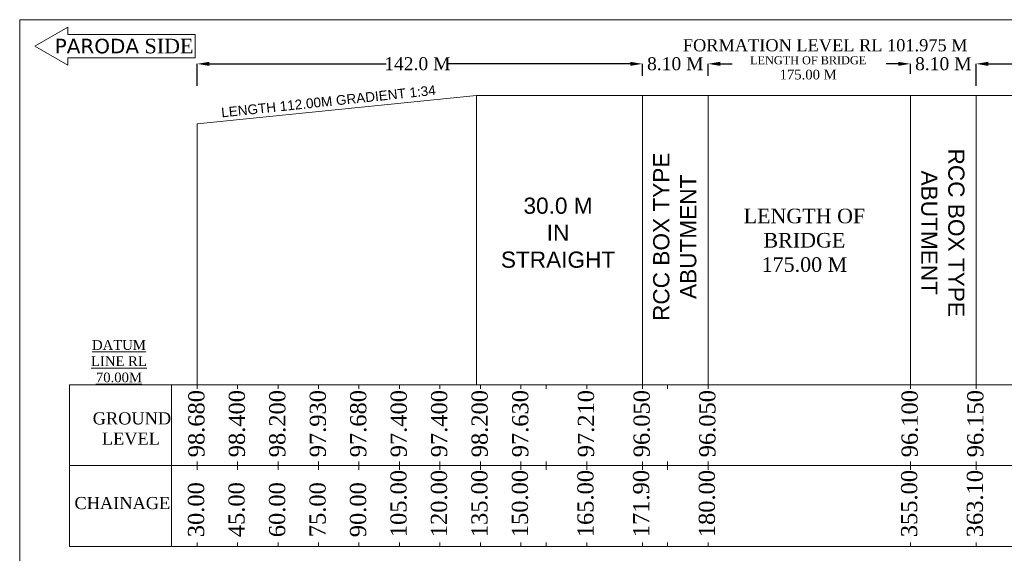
# Model space of a CAD drawing. Header units: millimetres. Extents: x 103078 to 27643434, y -3207472 to 1166784.
# Tile 2 of 3: x 27448292 to 27569963, y 1100880 to 1166784. Entities that reach past the tile are written whole.
import ezdxf

# ---------------------------------------------------------------- set-up
doc = ezdxf.new("R2010")
doc.units = ezdxf.units.MM
doc.header["$LTSCALE"] = 60
doc.header["$MEASUREMENT"] = 0
doc.layers.add('PDF_TEXT', color=7, linetype='Continuous')
doc.styles.add('Annotative', font='arial.ttf')
doc.styles.add('PDF Arial Bold', font='times.ttf')
doc.styles.add('style1', font='txt.shx', dxfattribs={"height": 1})
doc.dimstyles.get("Standard").update_dxf_attribs({"dimtxt": 400, "dimasz": 215, "dimexe": 0.18, "dimexo": 0.0625, "dimgap": 0.09, "dimtad": 0, "dimtih": 1, "dimtoh": 1, "dimdec": 0, "dimzin": 4, "dimdsep": 46, "dimtxsty": 'Standard', "dimblk": 'OPEN90', "dimcen": 0, "dimadec": 0, "dimazin": 1, "dimtfac": 1, "dimtdec": 0, "dimtix": 1, "dimtofl": 0, "dimtmove": 0, "dimatfit": 3, "dimldrblk": 'OPEN30', "dimfxl": 1, "dimtolj": 1, "dimtzin": 0, "dimarcsym": 0})

# ---------------------------------------------------------------- blocks, each defined once
blk = doc.blocks.new('*D196')
at = {"color": 0, "linetype": 'Continuous', "lineweight": -2, "ltscale": 2, "transparency": 16777216}
for p, q in [((27523734, 1161332), (27522234, 1161332)), ((27525234, 1160000), (27525234, 1161332)), ((27533354, 1159870), (27533354, 1161332)), ((27534854, 1161332), (27536354, 1161332))]:
    blk.add_line(p, q, dxfattribs=at)
at = {"color": 0, "linetype": 'Continuous', "lineweight": 9, "ltscale": 2, "transparency": 16777216}
for points in [[(27523734, 1161582), (27523734, 1161082), (27525234, 1161332)], [(27534854, 1161582), (27534854, 1161082), (27533354, 1161332)]]:
    blk.add_solid(points, dxfattribs=at)
at = {"layer": 'Defpoints', "color": 0, "linetype": 'Continuous', "lineweight": 9, "ltscale": 2, "transparency": 16777216}
for p in [(27533354, 1161332), (27525234, 1160000), (27533354, 1159870)]:
    blk.add_point(p, dxfattribs=at)
at = {"color": 0, "linetype": 'Continuous', "lineweight": 9, "ltscale": 2, "transparency": 16777216, "insert": (27529304, 1161332), "char_height": 1500, "attachment_point": 5, "style": 'PDF Arial Bold'}
blk.add_mtext('\\A1;{\\H1.06667x;8.10 M}', dxfattribs=at)
blk = doc.blocks.new('*D197')
at = {"color": 0, "linetype": 'Continuous', "lineweight": -2, "ltscale": 2, "transparency": 16777216}
for p, q in [((27556854, 1161332), (27555354, 1161332)), ((27558354, 1160093), (27558354, 1161332)), ((27566474, 1159945), (27566474, 1161332)), ((27567974, 1161332), (27569474, 1161332))]:
    blk.add_line(p, q, dxfattribs=at)
at = {"color": 0, "linetype": 'Continuous', "lineweight": 9, "ltscale": 2, "transparency": 16777216}
for points in [[(27556854, 1161582), (27556854, 1161082), (27558354, 1161332)], [(27567974, 1161582), (27567974, 1161082), (27566474, 1161332)]]:
    blk.add_solid(points, dxfattribs=at)
at = {"layer": 'Defpoints', "color": 0, "linetype": 'Continuous', "lineweight": 9, "ltscale": 2, "transparency": 16777216}
for p in [(27566474, 1161332), (27558354, 1160093), (27566474, 1159945)]:
    blk.add_point(p, dxfattribs=at)
at = {"color": 0, "linetype": 'Continuous', "lineweight": 9, "ltscale": 2, "transparency": 16777216, "insert": (27562424, 1161332), "char_height": 1500, "attachment_point": 5, "style": 'PDF Arial Bold'}
blk.add_mtext('\\A1;{\\H1.06667x;8.10 M}', dxfattribs=at)
blk = doc.blocks.new('*D182')
at = {"color": 0, "linetype": 'Continuous', "lineweight": -2, "ltscale": 2, "transparency": 16777216}
for p, q in [((27470217, 1158636), (27470217, 1161332)), ((27471717, 1161332), (27493591, 1161332)), ((27523734, 1161332), (27501271, 1161332)), ((27525234, 1159870), (27525234, 1161332))]:
    blk.add_line(p, q, dxfattribs=at)
at = {"color": 0, "linetype": 'Continuous', "lineweight": 9, "ltscale": 2, "transparency": 16777216}
for points in [[(27471717, 1161582), (27471717, 1161082), (27470217, 1161332)], [(27523734, 1161582), (27523734, 1161082), (27525234, 1161332)]]:
    blk.add_solid(points, dxfattribs=at)
at = {"layer": 'Defpoints', "color": 0, "linetype": 'Continuous', "lineweight": 9, "ltscale": 2, "transparency": 16777216}
for p in [(27525234, 1161332), (27525234, 1159870), (27470217, 1158636)]:
    blk.add_point(p, dxfattribs=at)
at = {"color": 0, "linetype": 'Continuous', "lineweight": 9, "ltscale": 2, "transparency": 16777216, "insert": (27497431, 1161332), "char_height": 1500, "attachment_point": 5, "style": 'PDF Arial Bold'}
blk.add_mtext('\\A1;{\\H1.06667x;142.0 M}', dxfattribs=at)
blk = doc.blocks.new('*D183')
at = {"color": 0, "linetype": 'Continuous', "lineweight": -2, "ltscale": 2, "transparency": 16777216}
for p, q in [((27566474, 1158636), (27566474, 1161332)), ((27567974, 1161332), (27590486, 1161332)), ((27621854, 1161332), (27599347, 1161332)), ((27623354, 1159383), (27623354, 1161332))]:
    blk.add_line(p, q, dxfattribs=at)
at = {"color": 0, "linetype": 'Continuous', "lineweight": 9, "ltscale": 2, "transparency": 16777216}
for points in [[(27567974, 1161582), (27567974, 1161082), (27566474, 1161332)], [(27621854, 1161582), (27621854, 1161082), (27623354, 1161332)]]:
    blk.add_solid(points, dxfattribs=at)
at = {"layer": 'Defpoints', "color": 0, "linetype": 'Continuous', "lineweight": 9, "ltscale": 2, "transparency": 16777216}
for p in [(27623354, 1161332), (27566474, 1158636), (27623354, 1159383)]:
    blk.add_point(p, dxfattribs=at)
at = {"color": 0, "linetype": 'Continuous', "lineweight": 9, "ltscale": 2, "transparency": 16777216, "insert": (27594916, 1161332), "char_height": 1500, "attachment_point": 5, "style": 'PDF Arial Bold'}
blk.add_mtext('\\A1;{\\H1.06667x;162.00 M}', dxfattribs=at)

msp = doc.modelspace()

# ---------------------------------------------------------------- linework, layer by layer
at = {"color": 7, "linetype": 'Continuous', "lineweight": 9, "ltscale": 2}
for p, q in [((27470216.5, 1153903.7), (27504759, 1157403.7)), ((27504759, 1157403.7), (27543354, 1157403.7)), ((27504759, 1157403.7), (27504759, 1121703.7)), ((27525234, 1157403.7), (27525234, 1121703.7)), ((27533354, 1157403.7), (27533354, 1121703.7)), ((27543354, 1157403.7), (27586949, 1157403.7)), ((27558354, 1157403.7), (27558354, 1121703.7)), ((27566474, 1157403.7), (27566474, 1121703.7)), ((27470216.5, 1121703.7), (27470216.5, 1153903.7)), ((27525234, 1150603.7), (27525234, 1150703.7)), ((27454441, 1121703.7), (27467032, 1121703.7)), ((27454441, 1101703.7), (27454441, 1121703.7)), ((27462716.5, 1121703.7), (27475216.5, 1121703.7)), ((27462716.5, 1121703.7), (27475216.5, 1121703.7)), ((27467032, 1121703.7), (27467032, 1101703.7)), ((27467032, 1121703.7), (27467032, 1121203.7)), ((27470216.5, 1121703.7), (27470216.5, 1121203.7)), ((27470216.5, 1121703.7), (27470216.5, 1121203.7)), ((27470216.5, 1121703.7), (27472716.5, 1121703.7)), ((27472716.5, 1121703.7), (27480216.5, 1121703.7)), ((27475216.5, 1121703.7), (27475216.5, 1121203.7)), ((27477716.5, 1121703.7), (27482716.5, 1121703.7)), ((27480216.5, 1121703.7), (27480216.5, 1121203.7)), ((27482716.5, 1121703.7), (27487716.5, 1121703.7)), ((27485216.5, 1121703.7), (27485216.5, 1121203.7)), ((27485216.5, 1121703.7), (27492716.5, 1121703.7)), ((27490216.5, 1121703.7), (27490216.5, 1121203.7)), ((27492716.5, 1121703.7), (27497716.5, 1121703.7)), ((27495216.5, 1121703.7), (27495216.5, 1121203.7)), ((27497716.5, 1121703.7), (27502716.5, 1121703.7)), ((27500216.5, 1121703.7), (27500216.5, 1121203.7)), ((27502716.5, 1121703.7), (27507716.5, 1121703.7)), ((27505216.5, 1121703.7), (27505216.5, 1121203.7)), ((27507716.5, 1121703.7), (27515834, 1121703.7)), ((27510234, 1121703.7), (27510234, 1121203.7)), ((27510234, 1121703.7), (27510234, 1121203.7)), ((27513354, 1121703.7), (27525234, 1121703.7)), ((27513354, 1121703.7), (27513354, 1121203.7)), ((27518354, 1121703.7), (27518354, 1121203.7)), ((27525234, 1121703.7), (27553354, 1121703.7)), ((27525234, 1121703.7), (27525234, 1121203.7)), ((27528354, 1121703.7), (27528354, 1121203.7)), ((27533354, 1121703.7), (27533354, 1121203.7)), ((27550834, 1121703.7), (27553354, 1121703.7)), ((27553354, 1121703.7), (27555834, 1121703.7)), ((27555834, 1121703.7), (27566474, 1121703.7)), ((27558354, 1121703.7), (27558354, 1121203.7)), ((27558354, 1121703.7), (27581454, 1121703.7)), ((27566474, 1121703.7), (27566474, 1121203.7)), ((27470216.5, 1112203.7), (27470216.5, 1111203.7)), ((27475216.5, 1112203.7), (27475216.5, 1111203.7)), ((27480216.5, 1112203.7), (27480216.5, 1111203.7)), ((27485216.5, 1112203.7), (27485216.5, 1111203.7)), ((27490216.5, 1112203.7), (27490216.5, 1111203.7)), ((27495216.5, 1112203.7), (27495216.5, 1111203.7)), ((27500216.5, 1112203.7), (27500216.5, 1111203.7)), ((27505216.5, 1112203.7), (27505216.5, 1111203.7)), ((27510234, 1112203.7), (27510234, 1111203.7)), ((27510234, 1112203.7), (27510234, 1111203.7)), ((27513354, 1112203.7), (27513354, 1111203.7)), ((27518354, 1112203.7), (27518354, 1111203.7)), ((27525234, 1112203.7), (27525234, 1111203.7)), ((27528354, 1112203.7), (27528354, 1111203.7)), ((27533354, 1112203.7), (27533354, 1111203.7)), ((27558354, 1112203.7), (27558354, 1111203.7)), ((27566474, 1112203.7), (27566474, 1111203.7)), ((27454441, 1111703.7), (27467032, 1111703.7)), ((27462716.5, 1111703.7), (27475216.5, 1111703.7)), ((27462716.5, 1111703.7), (27475216.5, 1111703.7)), ((27470216.5, 1111703.7), (27472716.5, 1111703.7)), ((27470216.5, 1111703.7), (27477716.5, 1111703.7)), ((27477716.5, 1111703.7), (27482716.5, 1111703.7)), ((27482716.5, 1111703.7), (27490216.5, 1111703.7)), ((27487716.5, 1111703.7), (27492716.5, 1111703.7)), ((27492716.5, 1111703.7), (27497716.5, 1111703.7)), ((27497716.5, 1111703.7), (27502716.5, 1111703.7)), ((27502716.5, 1111703.7), (27507716.5, 1111703.7)), ((27505216.5, 1111703.7), (27518354, 1111703.7)), ((27515834, 1111703.7), (27525234, 1111703.7)), ((27525234, 1111703.7), (27553354, 1111703.7)), ((27550834, 1111703.7), (27553354, 1111703.7)), ((27553354, 1111703.7), (27555834, 1111703.7)), ((27555834, 1111703.7), (27566474, 1111703.7)), ((27558354, 1111703.7), (27581454, 1111703.7)), ((27467032, 1101703.7), (27454441, 1101703.7)), ((27462716.5, 1101703.7), (27475216.5, 1101703.7)), ((27462716.5, 1101703.7), (27475216.5, 1101703.7)), ((27470216.5, 1102203.7), (27470216.5, 1101703.7)), ((27470216.5, 1102203.7), (27470216.5, 1101703.7)), ((27470216.5, 1101703.7), (27475216.5, 1101703.7)), ((27472716.5, 1101703.7), (27477716.5, 1101703.7)), ((27475216.5, 1102203.7), (27475216.5, 1101703.7)), ((27477716.5, 1101703.7), (27482716.5, 1101703.7)), ((27480216.5, 1102203.7), (27480216.5, 1101703.7)), ((27480216.5, 1101703.7), (27487716.5, 1101703.7)), ((27485216.5, 1102203.7), (27485216.5, 1101703.7)), ((27487716.5, 1101703.7), (27492716.5, 1101703.7)), ((27490216.5, 1102203.7), (27490216.5, 1101703.7)), ((27492716.5, 1101703.7), (27497716.5, 1101703.7)), ((27495216.5, 1102203.7), (27495216.5, 1101703.7)), ((27497716.5, 1101703.7), (27502716.5, 1101703.7)), ((27500216.5, 1102203.7), (27500216.5, 1101703.7)), ((27502716.5, 1101703.7), (27507716.5, 1101703.7)), ((27505216.5, 1102203.7), (27505216.5, 1101703.7)), ((27505216.5, 1101703.7), (27525234, 1101703.7)), ((27510234, 1102203.7), (27510234, 1101703.7)), ((27510234, 1102203.7), (27510234, 1101703.7)), ((27513354, 1102203.7), (27513354, 1101703.7)), ((27518354, 1102203.7), (27518354, 1101703.7)), ((27525234, 1102203.7), (27525234, 1101703.7)), ((27525234, 1101703.7), (27558354, 1101703.7)), ((27528354, 1102203.7), (27528354, 1101703.7)), ((27533354, 1102203.7), (27533354, 1101703.7)), ((27550834, 1101703.7), (27553354, 1101703.7)), ((27553354, 1101703.7), (27555834, 1101703.7)), ((27555834, 1101703.7), (27566474, 1101703.7)), ((27558354, 1102203.7), (27558354, 1101703.7)), ((27566474, 1102203.7), (27566474, 1101703.7)), ((27566474, 1101703.7), (27578354, 1101703.7))]:
    msp.add_line(p, q, dxfattribs=at)
at = {"color": 7, "linetype": 'Continuous', "lineweight": 9}
msp.add_line((27525234, 1150703.7), (27525234, 1150665.6), dxfattribs=at)
at = {"color": 7, "linetype": 'Continuous', "lineweight": 9, "ltscale": 2}
msp.add_lwpolyline([(27643434.5, 1037116.5), (27448291.5, 1037116.5), (27448291.5, 1166784.2), (27643434.5, 1166784.2)], close=True, dxfattribs=at)
at = {"linetype": 'Continuous', "lineweight": 9}
msp.add_lwpolyline([(27469974.3, 1162062.5), (27454236.8, 1162062.5), (27454236.8, 1161152.8), (27450167, 1163502.5), (27454236.8, 1165852.2), (27454236.8, 1164942.5), (27469974.3, 1164942.5)], close=True, dxfattribs=at)

# ---------------------------------------------------------------- texts
at = {"linetype": 'Continuous', "lineweight": 9, "insert": (27452614.6, 1164430), "char_height": 1800, "attachment_point": 1, "style": 'style1'}
msp.add_mtext('{\\fVerdana|b0|i0|c0|p34;PARODA\\fTimes New Roman|b0|i0|c0|p18; SIDE}', dxfattribs=at)
at = {"color": 7, "linetype": 'Continuous', "lineweight": 9, "attachment_point": 1, "style": 'Annotative'}
for s, width, insert, char_height in [('\\pxqc;{\\fTimes New Roman|b0|i0|c0|p18;\\C256;FORMATION LEVEL RL 101.975 M}', 35089.773, (27530284.4, 1164377.6), 1500), ('\\A1;\\pxqc;{\\fTimes New Roman|b0|i0|c0|p18;\\H0.55556x;\\C256;LENGTH OF BRIDGE\\H1.8x; \\H0.66667x;175.00 M}', 18316.986, (27536566.1, 1162275), 1800), ('\\A1;\\pxqc;30.0 M IN STRAIGHT', 9793.47, (27509920.5, 1144813.6), 2000), ('\\A1;\\pxqc;{\\fTimes New Roman|b0|i0|c0|p18;\\C256;LENGTH OF BRIDGE 175.00 M}', 16376.711, (27537074, 1143444.5), 1800)]:
    msp.add_mtext_dynamic_manual_height_columns(s, width=width, gutter_width=1000, heights=[0], dxfattribs=dict(at, insert=insert, char_height=char_height))
at = {"color": 7, "linetype": 'Continuous', "lineweight": 9, "char_height": 2000, "attachment_point": 1, "style": 'Annotative'}
for insert, rotation in [((27526569.1, 1126035.7), 90), ((27565037.5, 1154409.3), 270)]:
    msp.add_mtext_dynamic_manual_height_columns('\\pxqc;RCC BOX TYPE ABUTMENT', width=27876.596, gutter_width=1000, heights=[0], dxfattribs=dict(at, insert=insert, rotation=rotation))
at = {"linetype": 'Continuous', "lineweight": 9, "insert": (27455061.4, 1127204.4), "char_height": 1200, "width": 10990.407, "attachment_point": 1}
msp.add_mtext('\\pxqc;{\\fTimes New Roman|b0|i0|c0|p18;\\LDATUM LINE RL 70.00M}', dxfattribs=at)
at = {"linetype": 'Continuous', "lineweight": 9, "char_height": 2000, "attachment_point": 1, "rotation": 90}
for s, insert in [('{\\fTimes New Roman|b0|i0|c0|p18;98.680}', (27469126, 1112739.2)), ('{\\fTimes New Roman|b0|i0|c0|p18;98.400}', (27474126, 1112739.2)), ('{\\fTimes New Roman|b0|i0|c0|p18;98.200}', (27479126, 1112739.2)), ('{\\fTimes New Roman|b0|i0|c0|p18;97.930}', (27484126, 1112739.2)), ('{\\fTimes New Roman|b0|i0|c0|p18;97.400}', (27494126, 1112739.2)), ('{\\fTimes New Roman|b0|i0|c0|p18;97.400}', (27499126, 1112739.2)), ('{\\fTimes New Roman|b0|i0|c0|p18;98.200}', (27504126, 1112739.2)), ('{\\fTimes New Roman|b0|i0|c0|p18;97.630}', (27509143.5, 1112739.2)), ('{\\fTimes New Roman|b0|i0|c0|p18;97.210}', (27517263.5, 1112739.2)), ('{\\fTimes New Roman|b0|i0|c0|p18;96.050}', (27524143.5, 1112739.2)), ('{\\fTimes New Roman|b0|i0|c0|p18;96.050}', (27532263.5, 1112739.2)), ('{\\fTimes New Roman|b0|i0|c0|p18;96.100}', (27557263.5, 1112739.2)), ('{\\fTimes New Roman|b0|i0|c0|p18;96.150}', (27565383.5, 1112739.2)), ('{\\fTimes New Roman|b0|i0|c0|p18;105.00}', (27494099.8, 1102866.8)), ('{\\fTimes New Roman|b0|i0|c0|p18;120.00}', (27499099.8, 1102866.8)), ('{\\fTimes New Roman|b0|i0|c0|p18;135.00}', (27504099.8, 1102866.8)), ('{\\fTimes New Roman|b0|i0|c0|p18;150.00}', (27509099.8, 1102866.8)), ('{\\fTimes New Roman|b0|i0|c0|p18;165.00}', (27517202.3, 1102866.8)), ('{\\fTimes New Roman|b0|i0|c0|p18;171.90}', (27524082.3, 1102866.8)), ('{\\fTimes New Roman|b0|i0|c0|p18;180.00}', (27532202.3, 1102866.8)), ('{\\fTimes New Roman|b0|i0|c0|p18;355.00}', (27557202.3, 1102866.8)), ('{\\fTimes New Roman|b0|i0|c0|p18;363.10}', (27565322.3, 1102866.8)), ('{\\fTimes New Roman|b0|i0|c0|p18;30.00}', (27469082.3, 1102866.8)), ('{\\fTimes New Roman|b0|i0|c0|p18;45.00}', (27474082.3, 1102866.8)), ('{\\fTimes New Roman|b0|i0|c0|p18;60.00}', (27479099.8, 1102866.8)), ('{\\fTimes New Roman|b0|i0|c0|p18;75.00}', (27484099.8, 1102866.8)), ('{\\fTimes New Roman|b0|i0|c0|p18;90.00}', (27489099.8, 1102866.8))]:
    msp.add_mtext(s, dxfattribs=dict(at, insert=insert))
at = {"linetype": 'Continuous', "lineweight": 9, "insert": (27489126, 1112739.2), "char_height": 2000, "width": 102.891, "attachment_point": 1, "rotation": 90}
msp.add_mtext('{\\fTimes New Roman|b0|i0|c0|p18;97.680}', dxfattribs=at)
at = {"linetype": 'Continuous', "lineweight": 9, "char_height": 1500, "attachment_point": 1}
for s, insert in [('{\\fTimes New Roman|b0|i0|c0|p18;GROUND\\P  LEVEL}', (27457315.5, 1118293.6)), ('{\\fTimes New Roman|b0|i0|c0|p18;CHAINAGE}', (27455063.8, 1107838.8))]:
    msp.add_mtext(s, dxfattribs=dict(at, insert=insert))
at = {"layer": 'PDF_TEXT', "color": 7, "linetype": 'Continuous', "lineweight": 9, "insert": (27473264.5, 1154695.6), "char_height": 1200, "attachment_point": 7, "rotation": 6.030647, "style": 'Annotative'}
msp.add_mtext('LENGTH 112.00M GRADIENT 1:34', dxfattribs=at)

# ---------------------------------------------------------------- dimensions: what is measured, and where the dimension line sits
at = {"color": 7, "linetype": 'Continuous', "lineweight": 9, "ltscale": 2}
for base, p1, p2, text, picture, middle in [((27525234, 1161331.7), (27470216.5, 1158636.2), (27525234, 1159869.7), '{\\H1.06667x;142.0 M}', '*D182', (27497431, 1161331.7)), ((27533354, 1161331.7), (27525234, 1160000.2), (27533354, 1159869.7), '{\\H1.06667x;8.10 M}', '*D196', (27529304, 1161331.7)), ((27566474, 1161331.8), (27558354, 1160092.7), (27566474, 1159944.7), '{\\H1.06667x;8.10 M}', '*D197', (27562424, 1161331.8)), ((27623354, 1161331.7), (27566474, 1158636.2), (27623354, 1159383), '{\\H1.06667x;162.00 M}', '*D183', (27594916.5, 1161331.7))]:
    dim = msp.add_linear_dim(base=base, p1=p1, p2=p2, text=text, dimstyle='Standard', override={"dimtxt": 1500, "dimasz": 1500, "dimtxsty": 'PDF Arial Bold', "dimfxl": 300}, dxfattribs=at)
    dim.commit()
    dim.dimension.update_dxf_attribs({"geometry": picture, "text_midpoint": middle, "dimtype": 160})

doc.saveas('drawing.dxf')
